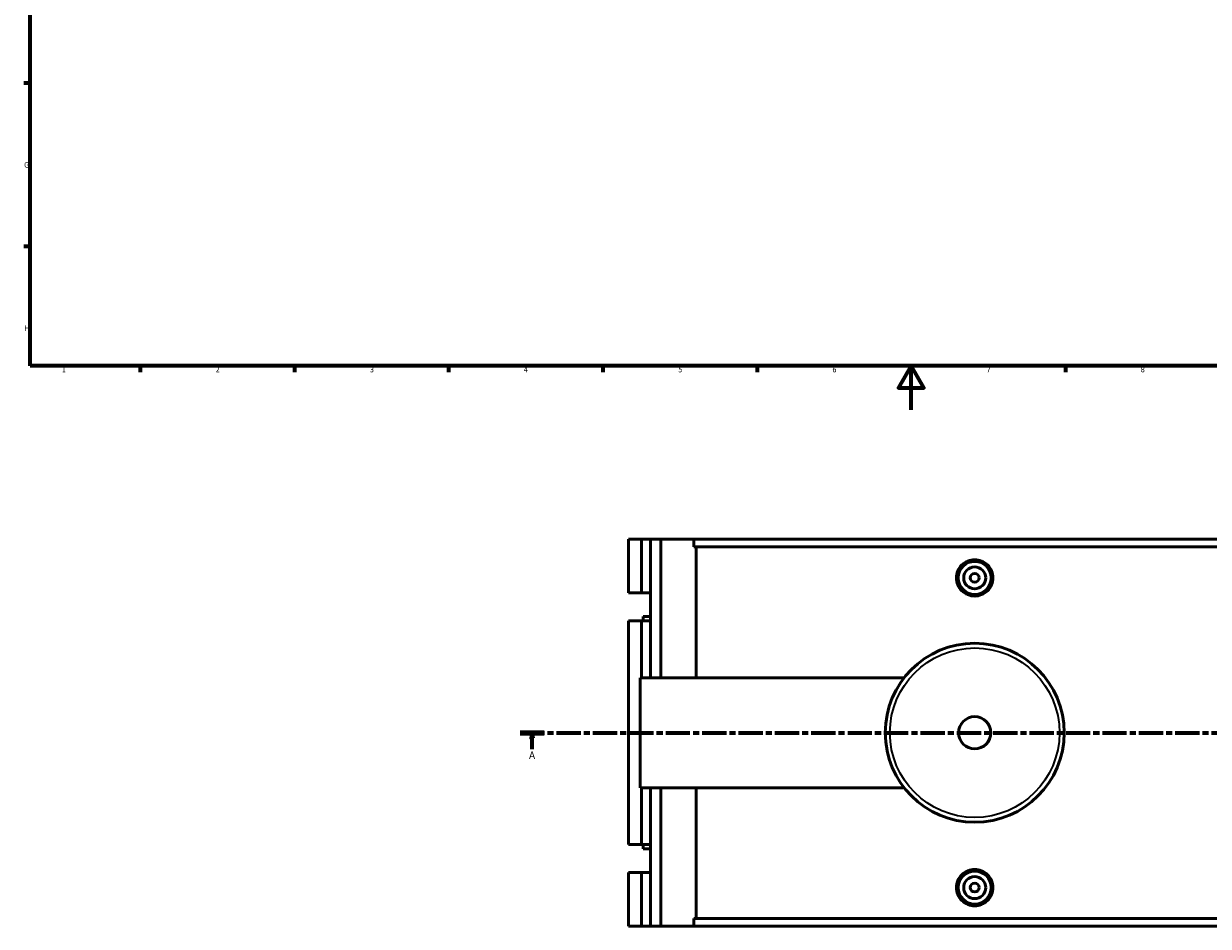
# Model space of a CAD drawing. Header units: millimetres. Extents: x 0 to 1017, y -235 to 1226.
# Tile 1 of 8: x 17 to 556, y -235 to 176. Entities that reach past the tile are written whole.
import ezdxf

# ---------------------------------------------------------------- set-up
doc = ezdxf.new("R2010")
doc.units = ezdxf.units.MM
doc.linetypes.add('CHAIN', pattern=[0.3543, 0.2362, -0.0295, 0.0591, -0.0295])
for name, color, linetype, lineweight in [('Border (ISO)', 7, 'Continuous', 70), ('Section Line (ISO)', 7, 'CHAIN', 70), ('Visible (ISO)', 7, 'Continuous', 50), ('Visible Narrow (ISO)', 7, 'Continuous', 35)]:
    doc.layers.add(name, color=color, linetype=linetype, lineweight=lineweight)
doc.styles.add('Label Text (ISO)', font='tahoma.ttf')
doc.styles.add('Note Text (ISO)', font='tahoma.ttf')

# ---------------------------------------------------------------- blocks, each defined once
blk = doc.blocks.new('Borders Default Border')
at = {"layer": 'Border (ISO)'}
for p, q in [((20, 148.5), (17.1, 148.5)), ((20, 74.25), (17.1, 74.25)), ((70.08, 20), (70.08, 17.1)), ((140.17, 20), (140.17, 17.1)), ((210.25, 20), (210.25, 17.1)), ((280.33, 20), (280.33, 17.1)), ((350.42, 20), (350.42, 17.1)), ((490.58, 20), (490.58, 17.1))]:
    blk.add_line(p, q, dxfattribs=at)
at = {"layer": 'Border (ISO)', "flags": 128}
for points in [[(20, 20), (20, 574), (821, 574), (821, 20), (20, 20)], [(420.5, 0), (420.5, 20), (414.73, 10), (426.27, 10), (420.5, 20)]]:
    blk.add_lwpolyline(points, dxfattribs=at)
at = {"layer": 'Border (ISO)', "color": 232, "true_color": 0xca0064, "char_height": 2.5, "attachment_point": 7, "style": 'Note Text (ISO)'}
for s, insert in [('G', (17.31, 110.08)), ('H', (17.44, 35.88)), ('1', (34.48, 17.1)), ('2', (104.37, 17.1)), ('3', (174.43, 17.05)), ('4', (244.42, 17.1)), ('5', (314.64, 17.05)), ('6', (384.66, 17.05)), ('7', (454.77, 17.1)), ('8', (524.81, 17.04))]:
    blk.add_mtext(s, dxfattribs=dict(at, insert=insert))
blk = doc.blocks.new('2dTransSection0')
at = {"layer": 'Section Line (ISO)', "linetype": 'CHAIN', "ltscale": 46.681}
blk.add_line((242.77, -146.75), (667.19, -146.75), dxfattribs=at)
at = {"layer": 'Section Line (ISO)', "linetype": 'Continuous', "lineweight": 140}
for p, q in [((242.77, -146.75), (253.71, -146.75)), ((656.25, -146.75), (667.19, -146.75))]:
    blk.add_line(p, q, dxfattribs=at)
at = {"layer": 'Section Line (ISO)', "linetype": 'Continuous'}
for p, q in [((248.24, -146.75), (247.74, -149.25)), ((247.74, -149.25), (248.74, -149.25)), ((248.24, -149.25), (248.24, -146.75)), ((248.74, -149.25), (248.24, -146.75)), ((248.24, -154.16), (248.24, -149.25)), ((661.72, -146.75), (661.22, -149.25)), ((661.22, -149.25), (662.22, -149.25)), ((661.72, -149.25), (661.72, -146.75)), ((662.22, -149.25), (661.72, -146.75)), ((661.72, -154.16), (661.72, -149.25))]:
    blk.add_line(p, q, dxfattribs=at)
at = {"layer": 'Section Line (ISO)', "linetype": 'Continuous', "flags": 128}
for points in [[(248.74, -149.25), (248.24, -146.75), (247.74, -149.25), (248.74, -149.25)], [(662.22, -149.25), (661.72, -146.75), (661.22, -149.25), (662.22, -149.25)]]:
    blk.add_lwpolyline(points, dxfattribs=at)
at = {"layer": 'Section Line (ISO)'}
for points in [[(248.74, -149.25), (248.24, -146.75), (247.74, -149.25), (248.74, -149.25)], [(662.22, -149.25), (661.72, -146.75), (661.22, -149.25), (662.22, -149.25)]]:
    blk.add_solid(points, dxfattribs=at)
at = {"layer": 'Section Line (ISO)', "char_height": 3.5, "attachment_point": 7, "style": 'Label Text (ISO)'}
for insert in [(246.75, -158.75), (660.23, -158.75)]:
    blk.add_mtext('A', dxfattribs=dict(at, insert=insert))

msp = doc.modelspace()

# ---------------------------------------------------------------- linework, layer by layer
at = {"layer": 'Visible (ISO)'}
for p, q in [((291.954, -58.754), (291.954, -83.179)), ((291.954, -58.754), (297.94, -58.754)), ((297.94, -58.754), (301.933, -58.754)), ((297.94, -58.754), (297.94, -83.179)), ((301.933, -58.754), (301.933, -83.179)), ((301.933, -58.754), (306.722, -58.754)), ((306.722, -58.754), (306.722, -121.754)), ((306.722, -58.754), (321.703, -58.754)), ((321.703, -58.754), (321.703, -62.274)), ((321.703, -58.754), (584.651, -58.754)), ((584.651, -62.274), (321.703, -62.274)), ((322.696, -62.274), (322.696, -121.754)), ((291.954, -83.179), (297.94, -83.179)), ((297.94, -83.179), (301.933, -83.179)), ((301.933, -83.179), (301.933, -95.929)), ((297.94, -95.929), (291.954, -95.929)), ((291.954, -95.929), (291.954, -197.579)), ((301.933, -95.929), (297.94, -95.929)), ((297.94, -95.929), (297.94, -121.754)), ((301.933, -93.954), (298.67, -93.954)), ((298.67, -93.954), (298.67, -95.929)), ((301.933, -95.929), (301.933, -121.754)), ((297.353, -171.754), (297.353, -121.754)), ((297.353, -121.754), (417.278, -121.754)), ((297.353, -171.754), (417.278, -171.754)), ((297.94, -171.754), (297.94, -197.579)), ((301.933, -171.754), (301.933, -197.579)), ((306.722, -171.754), (306.722, -234.754)), ((322.696, -171.754), (322.696, -231.234)), ((291.954, -197.579), (297.94, -197.579)), ((297.94, -197.579), (301.933, -197.579)), ((298.67, -197.579), (298.67, -199.554)), ((301.933, -197.579), (301.933, -210.329)), ((298.67, -199.554), (301.933, -199.554)), ((297.94, -210.329), (291.954, -210.329)), ((291.954, -210.329), (291.954, -234.754)), ((301.933, -210.329), (297.94, -210.329)), ((297.94, -210.329), (297.94, -234.754)), ((301.933, -210.329), (301.933, -234.754)), ((321.703, -231.234), (321.703, -234.754)), ((584.651, -231.234), (321.703, -231.234)), ((291.954, -234.754), (297.94, -234.754)), ((297.94, -234.754), (301.933, -234.754)), ((301.933, -234.754), (306.722, -234.754)), ((306.722, -234.754), (321.703, -234.754)), ((321.703, -234.754), (584.651, -234.754))]:
    msp.add_line(p, q, dxfattribs=at)
for centre, radius in [((449.353, -76.354), 7.5), ((449.353, -76.354), 5), ((449.353, -76.354), 2), ((449.353, -146.754), 40.667), ((449.353, -146.754), 7.32), ((449.353, -217.154), 7.5), ((449.353, -217.154), 5), ((449.353, -217.154), 2)]:
    msp.add_circle(centre, radius, dxfattribs=at)
for points, knots in [([(457.639, -76.354), (457.639, -77.394), (457.43, -78.502), (456.583, -80.54), (455.944, -81.47), (454.472, -82.936), (453.54, -83.571), (451.5, -84.413), (450.392, -84.62), (448.314, -84.62), (447.205, -84.413), (445.165, -83.571), (444.234, -82.936), (442.762, -81.47), (442.123, -80.54), (441.275, -78.502), (441.067, -77.394), (441.067, -75.315), (441.275, -74.206), (442.123, -72.168), (442.762, -71.239), (444.234, -69.772), (445.165, -69.137), (447.205, -68.296), (448.314, -68.089), (450.392, -68.089), (451.5, -68.296), (453.54, -69.137), (454.472, -69.772), (455.944, -71.239), (456.583, -72.168), (457.43, -74.206), (457.639, -75.315), (457.639, -76.354)], [0, 0, 0, 0, 0.3118987, 0.3118987, 0.6237974, 0.6237974, 0.9355192, 0.9355192, 1.247241, 1.247241, 1.5589628, 1.5589628, 1.8706846, 1.8706846, 2.1825833, 2.1825833, 2.494482, 2.494482, 2.8063807, 2.8063807, 3.1182794, 3.1182794, 3.4300012, 3.4300012, 3.741723, 3.741723, 4.0534448, 4.0534448, 4.3651665, 4.3651665, 4.6770653, 4.6770653, 4.988964, 4.988964, 4.988964, 4.988964]), ([(457.639, -217.154), (457.639, -218.194), (457.43, -219.302), (456.583, -221.34), (455.944, -222.27), (454.472, -223.736), (453.54, -224.371), (451.5, -225.213), (450.392, -225.42), (448.314, -225.42), (447.205, -225.213), (445.165, -224.371), (444.234, -223.736), (442.762, -222.27), (442.123, -221.34), (441.275, -219.302), (441.067, -218.194), (441.067, -217.154), (441.067, -216.115), (441.275, -215.006), (442.123, -212.968), (442.762, -212.039), (444.234, -210.572), (445.165, -209.937), (447.205, -209.096), (448.314, -208.889), (450.392, -208.889), (451.5, -209.096), (453.54, -209.937), (454.472, -210.572), (455.944, -212.039), (456.583, -212.968), (457.43, -215.006), (457.639, -216.115), (457.639, -217.154)], [2.494482, 2.494482, 2.494482, 2.494482, 2.8063807, 2.8063807, 3.1182794, 3.1182794, 3.4300012, 3.4300012, 3.741723, 3.741723, 4.0534448, 4.0534448, 4.3651665, 4.3651665, 4.6770653, 4.6770653, 4.988964, 4.988964, 4.988964, 5.3008627, 5.3008627, 5.6127614, 5.6127614, 5.9244832, 5.9244832, 6.236205, 6.236205, 6.5479268, 6.5479268, 6.8596485, 6.8596485, 7.1715473, 7.1715473, 7.483446, 7.483446, 7.483446, 7.483446])]:
    msp.add_open_spline(points, degree=3, knots=knots, dxfattribs=at)
at = {"layer": 'Visible Narrow (ISO)'}
msp.add_circle((449.353, -146.754), 38.525, dxfattribs=at)

# ---------------------------------------------------------------- block references
msp.add_blockref('Borders Default Border', (0, 0))
at = {"layer": 'Section Line (ISO)'}
msp.add_blockref('2dTransSection0', (0, 0), dxfattribs=at)

doc.saveas('drawing.dxf')
